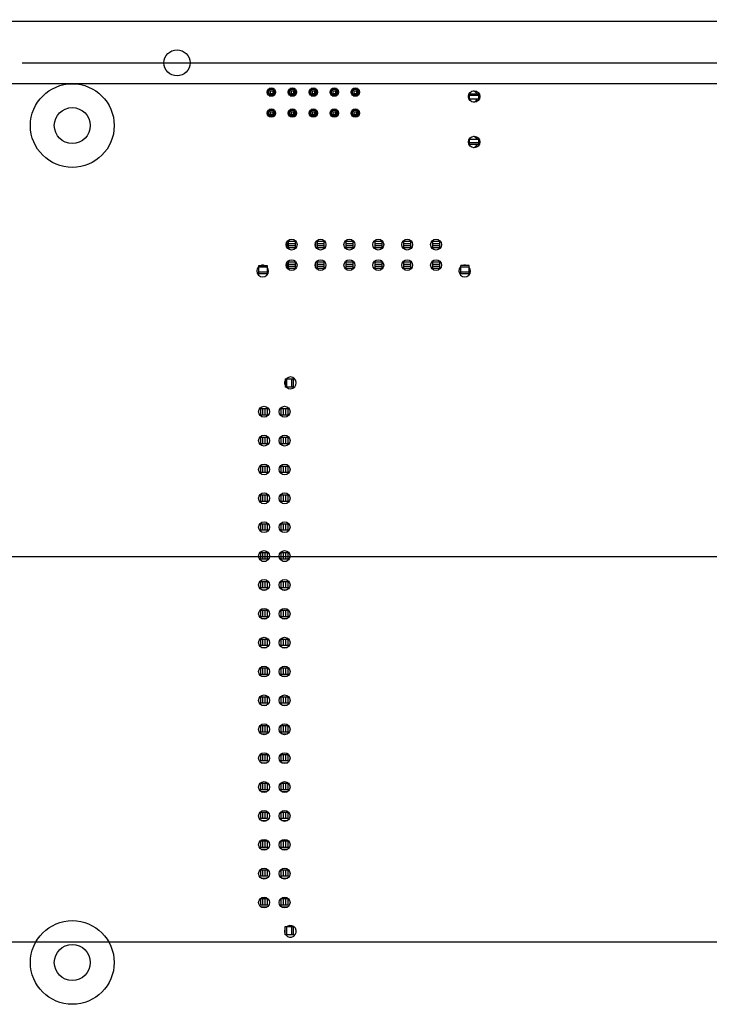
# Model space of a CAD drawing. Header units: inches. Extents: x 0 to 34, y 0 to 22.
# Tile 17 of 20: x 20.1 to 23.4, y 12 to 16.7. Entities that reach past the tile are written whole.
import ezdxf

# ---------------------------------------------------------------- set-up
doc = ezdxf.new("R2010")
doc.units = ezdxf.units.IN
doc.header["$LTSCALE"] = 1.87
doc.header["$MEASUREMENT"] = 0
doc.layers.get('0').update_dxf_attribs({"linetype": 'CONTINUOUS'})
for name, color, linetype in [('02___PRT_ALL_AXES', 7, 'CONTINUOUS'), ('03___PRT_ALL_CURVES', 7, 'CONTINUOUS'), ('DIMENSIONS', 7, 'CONTINUOUS')]:
    doc.layers.add(name, color=color, linetype=linetype)
doc.styles.get("Standard").update_dxf_attribs({"font": 'txt', "width": 0.8})
doc.dimstyles.new('DIMSTYLE_1', dxfattribs={"dimtxt": 0.125, "dimasz": 0.18, "dimexe": 0.125, "dimexo": 0.0625, "dimgap": 0.03125, "dimtad": 0, "dimtih": 1, "dimtoh": 1, "dimdec": 3, "dimzin": 4, "dimdsep": 46, "dimtxsty": 'STANDARD', "dimblk": '_FILLED', "dimblk1": '_FILLED', "dimblk2": '_FILLED', "dimcen": 0.09, "dimadec": 0, "dimazin": 0, "dimtp": 0.001, "dimtm": 0.001, "dimtfac": 1, "dimtdec": 3, "dimtofl": 0, "dimtmove": 0, "dimatfit": 3, "dimldrblk": '_FILLED', "dimfxl": 1, "dimtolj": 1, "dimtzin": 4, "dimarcsym": 0})

# ---------------------------------------------------------------- blocks, each defined once
blk = doc.blocks.new('*D0')
at = {"layer": 'DIMENSIONS', "color": 2, "linetype": 'CONTINUOUS'}
blk.add_line((19.9268, 14.1151), (24.6937, 14.1151), dxfattribs=at)
at = {"layer": 'DIMENSIONS', "color": 2, "linetype": 'CONTINUOUS', "insert": (24.7562, 14.1776), "char_height": 0.125, "width": 1.325, "attachment_point": 1, "line_spacing_factor": 0.9}
blk.add_mtext('2.360{\\Ftxt.shx;\\W1.000000;\\H0.125000; }[59.94]', dxfattribs=at)
blk = doc.blocks.new('_FILLED')
at = {"color": 0, "linetype": 'BYBLOCK'}
blk.add_solid([(0, 0), (-1, 0.174), (-1, -0.174)], dxfattribs=at)
blk = doc.blocks.new('*D1')
at = {"layer": 'DIMENSIONS', "color": 2, "linetype": 'CONTINUOUS'}
blk.add_line((20.1062, 16.4751), (24.6937, 16.4751), dxfattribs=at)
at = {"layer": 'DIMENSIONS', "color": 2, "linetype": 'CONTINUOUS', "insert": (24.7562, 16.5376), "char_height": 0.125, "width": 0.825, "attachment_point": 1, "line_spacing_factor": 0.9}
blk.add_mtext('.000{\\Ftxt.shx;\\W1.000000;\\H0.125000; }[0]', dxfattribs=at)
blk = doc.blocks.new('*D2')
at = {"layer": 'DIMENSIONS', "color": 2, "linetype": 'CONTINUOUS'}
blk.add_line((19.5031, 12.2731), (24.6937, 12.2731), dxfattribs=at)
at = {"layer": 'DIMENSIONS', "color": 2, "linetype": 'CONTINUOUS', "insert": (24.7562, 12.3356), "char_height": 0.125, "width": 1.725, "attachment_point": 1, "line_spacing_factor": 0.9}
blk.add_mtext('2X 4.202{\\Ftxt.shx;\\W1.000000;\\H0.125000; }[106.73]', dxfattribs=at)
blk = doc.blocks.new('*D3')
at = {"layer": 'DIMENSIONS', "color": 2, "linetype": 'CONTINUOUS'}
for p, q in [((19.5731, 16.3771), (24.2606, 16.3771)), ((24.2606, 16.3771), (24.3294, 16.2783)), ((24.3294, 16.2783), (24.6937, 16.2783))]:
    blk.add_line(p, q, dxfattribs=at)
at = {"layer": 'DIMENSIONS', "color": 2, "linetype": 'CONTINUOUS', "insert": (24.7562, 16.3408), "char_height": 0.125, "width": 1.125, "attachment_point": 1, "line_spacing_factor": 0.9}
blk.add_mtext('.098{\\Ftxt.shx;\\W1.000000;\\H0.125000; }[2.49]', dxfattribs=at)
blk = doc.blocks.new('*D15')
at = {"layer": 'DIMENSIONS', "color": 2, "linetype": 'CONTINUOUS'}
blk.add_line((24.0062, 16.7376), (24.0062, 17.3626), dxfattribs=at)
at = {"layer": 'DIMENSIONS', "color": 2, "linetype": 'CONTINUOUS', "insert": (23.9437, 17.4251), "char_height": 0.125, "width": 1.425, "attachment_point": 1, "rotation": 90, "line_spacing_factor": 0.9}
blk.add_mtext('4.160{\\Ftxt.shx;\\W1.000000;\\H0.125000; }[105.66]', dxfattribs=at)

msp = doc.modelspace()

# ---------------------------------------------------------------- linework, layer by layer
at = {"color": 7, "linetype": 'CONTINUOUS'}
for p, q in [((9.0062, 16.6751), (24.0062, 16.6751)), ((21.2801, 16.3454), (21.2801, 16.3248)), ((21.2846, 16.3226), (21.2846, 16.3476)), ((21.3096, 16.3476), (21.2846, 16.3476)), ((21.2846, 16.3476), (21.2911, 16.3411)), ((21.3075, 16.3521), (21.2868, 16.3521)), ((21.2911, 16.3411), (21.2911, 16.3291)), ((21.2911, 16.3411), (21.3031, 16.3411)), ((21.3096, 16.3476), (21.3031, 16.3411)), ((21.3031, 16.3411), (21.3031, 16.3291)), ((21.3096, 16.3226), (21.3096, 16.3476)), ((21.3141, 16.3248), (21.3141, 16.3454)), ((21.3801, 16.3454), (21.3801, 16.3248)), ((21.3846, 16.3226), (21.3846, 16.3476)), ((21.4096, 16.3476), (21.3846, 16.3476)), ((21.3846, 16.3476), (21.3911, 16.3411)), ((21.4075, 16.3521), (21.3868, 16.3521)), ((21.3911, 16.3411), (21.3911, 16.3291)), ((21.3911, 16.3411), (21.4031, 16.3411)), ((21.4096, 16.3476), (21.4031, 16.3411)), ((21.4031, 16.3411), (21.4031, 16.3291)), ((21.4096, 16.3226), (21.4096, 16.3476)), ((21.4141, 16.3248), (21.4141, 16.3454)), ((21.4801, 16.3454), (21.4801, 16.3248)), ((21.4846, 16.3226), (21.4846, 16.3476)), ((21.5096, 16.3476), (21.4846, 16.3476)), ((21.4846, 16.3476), (21.4911, 16.3411)), ((21.5075, 16.3521), (21.4868, 16.3521)), ((21.4911, 16.3411), (21.4911, 16.3291)), ((21.4911, 16.3411), (21.5031, 16.3411)), ((21.5096, 16.3476), (21.5031, 16.3411)), ((21.5031, 16.3411), (21.5031, 16.3291)), ((21.5096, 16.3226), (21.5096, 16.3476)), ((21.5141, 16.3248), (21.5141, 16.3454)), ((21.5801, 16.3454), (21.5801, 16.3248)), ((21.5846, 16.3226), (21.5846, 16.3476)), ((21.6096, 16.3476), (21.5846, 16.3476)), ((21.5846, 16.3476), (21.5911, 16.3411)), ((21.6075, 16.3521), (21.5868, 16.3521)), ((21.5911, 16.3411), (21.5911, 16.3291)), ((21.5911, 16.3411), (21.6031, 16.3411)), ((21.6096, 16.3476), (21.6031, 16.3411)), ((21.6031, 16.3411), (21.6031, 16.3291)), ((21.6096, 16.3226), (21.6096, 16.3476)), ((21.6141, 16.3248), (21.6141, 16.3454)), ((21.6801, 16.3454), (21.6801, 16.3248)), ((21.6846, 16.3226), (21.6846, 16.3476)), ((21.7096, 16.3476), (21.6846, 16.3476)), ((21.6846, 16.3476), (21.6911, 16.3411)), ((21.7075, 16.3521), (21.6868, 16.3521)), ((21.6911, 16.3411), (21.6911, 16.3291)), ((21.6911, 16.3411), (21.7031, 16.3411)), ((21.7096, 16.3476), (21.7031, 16.3411)), ((21.7031, 16.3411), (21.7031, 16.3291)), ((21.7096, 16.3226), (21.7096, 16.3476)), ((21.7141, 16.3248), (21.7141, 16.3454)), ((21.2911, 16.3291), (21.2846, 16.3226)), ((21.3096, 16.3226), (21.2846, 16.3226)), ((21.2869, 16.3181), (21.3075, 16.3181)), ((21.2911, 16.3291), (21.3031, 16.3291)), ((21.3031, 16.3291), (21.3096, 16.3226)), ((21.3911, 16.3291), (21.3846, 16.3226)), ((21.4096, 16.3226), (21.3846, 16.3226)), ((21.3869, 16.3181), (21.4075, 16.3181)), ((21.3911, 16.3291), (21.4031, 16.3291)), ((21.4031, 16.3291), (21.4096, 16.3226)), ((21.4911, 16.3291), (21.4846, 16.3226)), ((21.5096, 16.3226), (21.4846, 16.3226)), ((21.4869, 16.3181), (21.5075, 16.3181)), ((21.4911, 16.3291), (21.5031, 16.3291)), ((21.5031, 16.3291), (21.5096, 16.3226)), ((21.5911, 16.3291), (21.5846, 16.3226)), ((21.6096, 16.3226), (21.5846, 16.3226)), ((21.5869, 16.3181), (21.6075, 16.3181)), ((21.5911, 16.3291), (21.6031, 16.3291)), ((21.6031, 16.3291), (21.6096, 16.3226)), ((21.6911, 16.3291), (21.6846, 16.3226)), ((21.7096, 16.3226), (21.6846, 16.3226)), ((21.6869, 16.3181), (21.7075, 16.3181)), ((21.6911, 16.3291), (21.7031, 16.3291)), ((21.7031, 16.3291), (21.7096, 16.3226)), ((22.2875, 16.3257), (22.2426, 16.3257)), ((22.2426, 16.3021), (22.2426, 16.3257)), ((22.2875, 16.3192), (22.2426, 16.3192)), ((22.2875, 16.3021), (22.2426, 16.3021)), ((22.2875, 16.3021), (22.2875, 16.3257)), ((21.2801, 16.2454), (21.2801, 16.2248)), ((21.2846, 16.2226), (21.2846, 16.2476)), ((21.3096, 16.2476), (21.2846, 16.2476)), ((21.2846, 16.2476), (21.2911, 16.2411)), ((21.3075, 16.2521), (21.2868, 16.2521)), ((21.2911, 16.2411), (21.2911, 16.2291)), ((21.2911, 16.2411), (21.3031, 16.2411)), ((21.3096, 16.2476), (21.3031, 16.2411)), ((21.3031, 16.2411), (21.3031, 16.2291)), ((21.3096, 16.2226), (21.3096, 16.2476)), ((21.3141, 16.2248), (21.3141, 16.2454)), ((21.3801, 16.2454), (21.3801, 16.2248)), ((21.3846, 16.2226), (21.3846, 16.2476)), ((21.4096, 16.2476), (21.3846, 16.2476)), ((21.3846, 16.2476), (21.3911, 16.2411)), ((21.4075, 16.2521), (21.3868, 16.2521)), ((21.3911, 16.2411), (21.3911, 16.2291)), ((21.3911, 16.2411), (21.4031, 16.2411)), ((21.4096, 16.2476), (21.4031, 16.2411)), ((21.4031, 16.2411), (21.4031, 16.2291)), ((21.4096, 16.2226), (21.4096, 16.2476)), ((21.4141, 16.2248), (21.4141, 16.2454)), ((21.4801, 16.2454), (21.4801, 16.2248)), ((21.4846, 16.2226), (21.4846, 16.2476)), ((21.5096, 16.2476), (21.4846, 16.2476)), ((21.4846, 16.2476), (21.4911, 16.2411)), ((21.5075, 16.2521), (21.4868, 16.2521)), ((21.4911, 16.2411), (21.4911, 16.2291)), ((21.4911, 16.2411), (21.5031, 16.2411)), ((21.5096, 16.2476), (21.5031, 16.2411)), ((21.5031, 16.2411), (21.5031, 16.2291)), ((21.5096, 16.2226), (21.5096, 16.2476)), ((21.5141, 16.2248), (21.5141, 16.2454)), ((21.5801, 16.2454), (21.5801, 16.2248)), ((21.5846, 16.2226), (21.5846, 16.2476)), ((21.6096, 16.2476), (21.5846, 16.2476)), ((21.5846, 16.2476), (21.5911, 16.2411)), ((21.6075, 16.2521), (21.5868, 16.2521)), ((21.5911, 16.2411), (21.5911, 16.2291)), ((21.5911, 16.2411), (21.6031, 16.2411)), ((21.6096, 16.2476), (21.6031, 16.2411)), ((21.6031, 16.2411), (21.6031, 16.2291)), ((21.6096, 16.2226), (21.6096, 16.2476)), ((21.6141, 16.2248), (21.6141, 16.2454)), ((21.6801, 16.2454), (21.6801, 16.2248)), ((21.6846, 16.2226), (21.6846, 16.2476)), ((21.7096, 16.2476), (21.6846, 16.2476)), ((21.6846, 16.2476), (21.6911, 16.2411)), ((21.7075, 16.2521), (21.6868, 16.2521)), ((21.6911, 16.2411), (21.6911, 16.2291)), ((21.6911, 16.2411), (21.7031, 16.2411)), ((21.7096, 16.2476), (21.7031, 16.2411)), ((21.7031, 16.2411), (21.7031, 16.2291)), ((21.7096, 16.2226), (21.7096, 16.2476)), ((21.7141, 16.2248), (21.7141, 16.2454)), ((21.2911, 16.2291), (21.2846, 16.2226)), ((21.3096, 16.2226), (21.2846, 16.2226)), ((21.2869, 16.2181), (21.3075, 16.2181)), ((21.2911, 16.2291), (21.3031, 16.2291)), ((21.3031, 16.2291), (21.3096, 16.2226)), ((21.3911, 16.2291), (21.3846, 16.2226)), ((21.4096, 16.2226), (21.3846, 16.2226)), ((21.3869, 16.2181), (21.4075, 16.2181)), ((21.3911, 16.2291), (21.4031, 16.2291)), ((21.4031, 16.2291), (21.4096, 16.2226)), ((21.4911, 16.2291), (21.4846, 16.2226)), ((21.5096, 16.2226), (21.4846, 16.2226)), ((21.4869, 16.2181), (21.5075, 16.2181)), ((21.4911, 16.2291), (21.5031, 16.2291)), ((21.5031, 16.2291), (21.5096, 16.2226)), ((21.5911, 16.2291), (21.5846, 16.2226)), ((21.6096, 16.2226), (21.5846, 16.2226)), ((21.5869, 16.2181), (21.6075, 16.2181)), ((21.5911, 16.2291), (21.6031, 16.2291)), ((21.6031, 16.2291), (21.6096, 16.2226)), ((21.6911, 16.2291), (21.6846, 16.2226)), ((21.7096, 16.2226), (21.6846, 16.2226)), ((21.6869, 16.2181), (21.7075, 16.2181)), ((21.6911, 16.2291), (21.7031, 16.2291)), ((21.7031, 16.2291), (21.7096, 16.2226)), ((22.2875, 16.1092), (22.2426, 16.1092)), ((22.2426, 16.0855), (22.2426, 16.1092)), ((22.2875, 16.0855), (22.2875, 16.1092)), ((22.2875, 16.092), (22.2426, 16.092)), ((22.2875, 16.0855), (22.2426, 16.0855))]:
    msp.add_line(p, q, dxfattribs=at)
at = {"color": 6, "linetype": 'CONTINUOUS'}
for p, q in [((21.3701, 15.6152), (21.3701, 15.5972)), ((21.3789, 15.5909), (21.3789, 15.6224)), ((21.3789, 15.6224), (21.4104, 15.6224)), ((21.3789, 15.6118), (21.4104, 15.6118)), ((21.3789, 15.6014), (21.4104, 15.6014)), ((21.4104, 15.5909), (21.3789, 15.5909)), ((21.4104, 15.6224), (21.4104, 15.5909)), ((21.5079, 15.6145), (21.5079, 15.598)), ((21.5167, 15.5909), (21.5167, 15.6224)), ((21.5167, 15.6224), (21.5482, 15.6224)), ((21.5167, 15.6118), (21.5482, 15.6118)), ((21.5167, 15.6014), (21.5482, 15.6014)), ((21.5482, 15.5909), (21.5167, 15.5909)), ((21.5482, 15.6224), (21.5482, 15.5909)), ((21.6545, 15.6224), (21.686, 15.6224)), ((21.6545, 15.5909), (21.6545, 15.6224)), ((21.6545, 15.6118), (21.686, 15.6118)), ((21.6545, 15.6014), (21.686, 15.6014)), ((21.686, 15.5909), (21.6545, 15.5909)), ((21.686, 15.6224), (21.686, 15.5909)), ((21.7923, 15.6224), (21.8238, 15.6224)), ((21.7923, 15.5909), (21.7923, 15.6224)), ((21.7923, 15.6118), (21.8238, 15.6118)), ((21.7923, 15.6014), (21.8238, 15.6014)), ((21.8238, 15.5909), (21.7923, 15.5909)), ((21.8238, 15.6224), (21.8238, 15.5909)), ((21.9301, 15.6224), (21.9616, 15.6224)), ((21.9301, 15.5909), (21.9301, 15.6224)), ((21.9301, 15.6118), (21.9616, 15.6118)), ((21.9301, 15.6014), (21.9616, 15.6014)), ((21.9616, 15.5909), (21.9301, 15.5909)), ((21.9616, 15.6224), (21.9616, 15.5909)), ((22.0679, 15.6224), (22.0994, 15.6224)), ((22.0679, 15.5909), (22.0679, 15.6224)), ((22.0679, 15.6118), (22.0994, 15.6118)), ((22.0679, 15.6014), (22.0994, 15.6014)), ((22.0994, 15.5909), (22.0679, 15.5909)), ((22.0994, 15.6224), (22.0994, 15.5909)), ((21.2372, 15.5063), (21.2766, 15.5063)), ((21.2372, 15.4669), (21.2372, 15.5063)), ((21.2766, 15.4984), (21.2372, 15.4984)), ((21.2766, 15.5063), (21.2766, 15.4669)), ((21.3701, 15.5172), (21.3701, 15.4992)), ((21.3739, 15.524), (21.4134, 15.524)), ((21.3789, 15.4925), (21.3789, 15.524)), ((21.3789, 15.5134), (21.4104, 15.5134)), ((21.3789, 15.503), (21.4104, 15.503)), ((21.4104, 15.4925), (21.3789, 15.4925)), ((21.4104, 15.524), (21.4104, 15.4925)), ((21.5079, 15.5165), (21.5079, 15.5)), ((21.5119, 15.524), (21.5514, 15.524)), ((21.5167, 15.4925), (21.5167, 15.524)), ((21.5167, 15.5134), (21.5482, 15.5134)), ((21.5167, 15.503), (21.5482, 15.503)), ((21.5482, 15.4925), (21.5167, 15.4925)), ((21.5482, 15.524), (21.5482, 15.4925)), ((21.6499, 15.524), (21.6894, 15.524)), ((21.6545, 15.4925), (21.6545, 15.524)), ((21.6545, 15.5134), (21.686, 15.5134)), ((21.6545, 15.503), (21.686, 15.503)), ((21.686, 15.4925), (21.6545, 15.4925)), ((21.686, 15.524), (21.686, 15.4925)), ((21.7879, 15.524), (21.8274, 15.524)), ((21.7923, 15.4925), (21.7923, 15.524)), ((21.7923, 15.5134), (21.8238, 15.5134)), ((21.7923, 15.503), (21.8238, 15.503)), ((21.8238, 15.4925), (21.7923, 15.4925)), ((21.8238, 15.524), (21.8238, 15.4925)), ((21.9259, 15.524), (21.9654, 15.524)), ((21.9301, 15.4925), (21.9301, 15.524)), ((21.9301, 15.5134), (21.9616, 15.5134)), ((21.9301, 15.503), (21.9616, 15.503)), ((21.9616, 15.4925), (21.9301, 15.4925)), ((21.9616, 15.524), (21.9616, 15.4925)), ((22.0639, 15.524), (22.1034, 15.524)), ((22.0679, 15.4925), (22.0679, 15.524)), ((22.0679, 15.5134), (22.0994, 15.5134)), ((22.0679, 15.503), (22.0994, 15.503)), ((22.0994, 15.4925), (22.0679, 15.4925)), ((22.0994, 15.524), (22.0994, 15.4925)), ((22.2411, 15.5063), (22.2018, 15.5063)), ((22.2018, 15.4669), (22.2018, 15.5063)), ((22.2411, 15.4984), (22.2018, 15.4984)), ((22.2411, 15.4669), (22.2411, 15.5063)), ((21.2766, 15.4748), (21.2372, 15.4748)), ((21.2766, 15.4669), (21.2372, 15.4669)), ((22.2411, 15.4748), (22.2018, 15.4748)), ((22.2411, 15.4669), (22.2018, 15.4669)), ((21.362, 14.9651), (21.4014, 14.9651)), ((21.362, 14.9651), (21.362, 14.9257)), ((21.4014, 14.9257), (21.362, 14.9257)), ((21.3699, 14.9651), (21.3699, 14.9257)), ((21.3935, 14.9651), (21.3935, 14.9257)), ((21.4014, 14.9651), (21.4014, 14.9257)), ((21.3443, 14.7878), (21.3443, 14.8274)), ((21.2459, 14.8233), (21.2773, 14.8233)), ((21.2459, 14.7918), (21.2459, 14.8233)), ((21.2773, 14.7918), (21.2459, 14.7918)), ((21.2564, 14.7918), (21.2564, 14.8233)), ((21.2668, 14.7918), (21.2668, 14.8233)), ((21.2773, 14.8233), (21.2773, 14.7918)), ((21.3443, 14.8233), (21.3758, 14.8233)), ((21.3758, 14.7918), (21.3443, 14.7918)), ((21.3548, 14.7918), (21.3548, 14.8233)), ((21.3652, 14.7918), (21.3652, 14.8233)), ((21.3758, 14.8233), (21.3758, 14.7918)), ((21.2459, 14.6855), (21.2773, 14.6855)), ((21.2459, 14.654), (21.2459, 14.6855)), ((21.2564, 14.654), (21.2564, 14.6855)), ((21.2668, 14.654), (21.2668, 14.6855)), ((21.2773, 14.6855), (21.2773, 14.654)), ((21.3443, 14.6498), (21.3443, 14.6894)), ((21.3443, 14.6855), (21.3758, 14.6855)), ((21.3548, 14.654), (21.3548, 14.6855)), ((21.3652, 14.654), (21.3652, 14.6855)), ((21.3758, 14.6855), (21.3758, 14.654)), ((21.2773, 14.654), (21.2459, 14.654)), ((21.3758, 14.654), (21.3443, 14.654)), ((21.2459, 14.5477), (21.2773, 14.5477)), ((21.2459, 14.5163), (21.2459, 14.5477)), ((21.2564, 14.5163), (21.2564, 14.5477)), ((21.2668, 14.5163), (21.2668, 14.5477)), ((21.2773, 14.5477), (21.2773, 14.5163)), ((21.3443, 14.5118), (21.3443, 14.5514)), ((21.3443, 14.5477), (21.3758, 14.5477)), ((21.3548, 14.5163), (21.3548, 14.5477)), ((21.3652, 14.5163), (21.3652, 14.5477)), ((21.3758, 14.5477), (21.3758, 14.5163)), ((21.2773, 14.5163), (21.2459, 14.5163)), ((21.3758, 14.5163), (21.3443, 14.5163)), ((21.2459, 14.41), (21.2773, 14.41)), ((21.2459, 14.3785), (21.2459, 14.41)), ((21.2564, 14.3785), (21.2564, 14.41)), ((21.2668, 14.3785), (21.2668, 14.41)), ((21.2773, 14.41), (21.2773, 14.3785)), ((21.3443, 14.3738), (21.3443, 14.4134)), ((21.3443, 14.41), (21.3758, 14.41)), ((21.3548, 14.3785), (21.3548, 14.41)), ((21.3652, 14.3785), (21.3652, 14.41)), ((21.3758, 14.41), (21.3758, 14.3785)), ((21.2773, 14.3785), (21.2459, 14.3785)), ((21.3758, 14.3785), (21.3443, 14.3785)), ((21.2459, 14.2722), (21.2773, 14.2722)), ((21.2459, 14.2407), (21.2459, 14.2722)), ((21.2564, 14.2407), (21.2564, 14.2722)), ((21.2668, 14.2407), (21.2668, 14.2722)), ((21.2773, 14.2722), (21.2773, 14.2407)), ((21.3443, 14.2358), (21.3443, 14.2754)), ((21.3443, 14.2722), (21.3758, 14.2722)), ((21.3548, 14.2407), (21.3548, 14.2722)), ((21.3652, 14.2407), (21.3652, 14.2722)), ((21.3758, 14.2722), (21.3758, 14.2407)), ((21.2773, 14.2407), (21.2459, 14.2407)), ((21.3758, 14.2407), (21.3443, 14.2407)), ((21.2459, 14.1344), (21.2773, 14.1344)), ((21.2459, 14.1029), (21.2459, 14.1344)), ((21.2564, 14.1029), (21.2564, 14.1344)), ((21.2668, 14.1029), (21.2668, 14.1344)), ((21.2773, 14.1344), (21.2773, 14.1029)), ((21.3443, 14.0978), (21.3443, 14.1374)), ((21.3443, 14.1344), (21.3758, 14.1344)), ((21.3548, 14.1029), (21.3548, 14.1344)), ((21.3652, 14.1029), (21.3652, 14.1344)), ((21.3758, 14.1344), (21.3758, 14.1029)), ((21.2773, 14.1029), (21.2459, 14.1029)), ((21.253, 14.094), (21.271, 14.094)), ((21.3758, 14.1029), (21.3443, 14.1029)), ((21.351, 14.094), (21.369, 14.094)), ((21.2459, 13.9966), (21.2773, 13.9966)), ((21.2459, 13.9651), (21.2459, 13.9966)), ((21.2564, 13.9651), (21.2564, 13.9966)), ((21.2668, 13.9651), (21.2668, 13.9966)), ((21.2773, 13.9966), (21.2773, 13.9651)), ((21.3443, 13.9966), (21.3758, 13.9966)), ((21.3443, 13.9598), (21.3443, 13.9966)), ((21.3548, 13.9651), (21.3548, 13.9966)), ((21.3652, 13.9651), (21.3652, 13.9966)), ((21.3758, 13.9966), (21.3758, 13.9651)), ((21.2773, 13.9651), (21.2459, 13.9651)), ((21.2522, 13.9562), (21.2718, 13.9562)), ((21.3758, 13.9651), (21.3443, 13.9651)), ((21.3502, 13.9562), (21.3698, 13.9562)), ((21.2459, 13.8588), (21.2773, 13.8588)), ((21.2459, 13.8273), (21.2459, 13.8588)), ((21.2564, 13.8273), (21.2564, 13.8588)), ((21.2668, 13.8273), (21.2668, 13.8588)), ((21.2773, 13.8588), (21.2773, 13.8273)), ((21.3443, 13.8588), (21.3758, 13.8588)), ((21.3443, 13.8218), (21.3443, 13.8588)), ((21.3548, 13.8273), (21.3548, 13.8588)), ((21.3652, 13.8273), (21.3652, 13.8588)), ((21.3758, 13.8588), (21.3758, 13.8273)), ((21.2773, 13.8273), (21.2459, 13.8273)), ((21.2515, 13.8184), (21.2726, 13.8184)), ((21.3758, 13.8273), (21.3443, 13.8273)), ((21.3495, 13.8184), (21.3706, 13.8184)), ((21.2459, 13.721), (21.2773, 13.721)), ((21.2459, 13.6895), (21.2459, 13.721)), ((21.2564, 13.6895), (21.2564, 13.721)), ((21.2668, 13.6895), (21.2668, 13.721)), ((21.2773, 13.721), (21.2773, 13.6895)), ((21.3443, 13.721), (21.3758, 13.721)), ((21.3443, 13.6838), (21.3443, 13.721)), ((21.3548, 13.6895), (21.3548, 13.721)), ((21.3652, 13.6895), (21.3652, 13.721)), ((21.3758, 13.721), (21.3758, 13.6895)), ((21.2773, 13.6895), (21.2459, 13.6895)), ((21.2507, 13.6806), (21.2733, 13.6806)), ((21.3758, 13.6895), (21.3443, 13.6895)), ((21.3487, 13.6806), (21.3713, 13.6806)), ((21.2459, 13.5832), (21.2773, 13.5832)), ((21.2459, 13.5517), (21.2459, 13.5832)), ((21.2564, 13.5517), (21.2564, 13.5832)), ((21.2668, 13.5517), (21.2668, 13.5832)), ((21.2773, 13.5832), (21.2773, 13.5517)), ((21.3443, 13.5832), (21.3758, 13.5832)), ((21.3443, 13.5458), (21.3443, 13.5832)), ((21.3548, 13.5517), (21.3548, 13.5832)), ((21.3652, 13.5517), (21.3652, 13.5832)), ((21.3758, 13.5832), (21.3758, 13.5517)), ((21.2773, 13.5517), (21.2459, 13.5517)), ((21.2499, 13.5428), (21.2741, 13.5428)), ((21.3758, 13.5517), (21.3443, 13.5517)), ((21.3479, 13.5428), (21.3721, 13.5428)), ((21.2459, 13.4454), (21.2773, 13.4454)), ((21.2459, 13.4139), (21.2459, 13.4454)), ((21.2773, 13.4139), (21.2459, 13.4139)), ((21.2564, 13.4139), (21.2564, 13.4454)), ((21.2668, 13.4139), (21.2668, 13.4454)), ((21.2773, 13.4454), (21.2773, 13.4139)), ((21.3443, 13.4454), (21.3758, 13.4454)), ((21.3443, 13.4078), (21.3443, 13.4454)), ((21.3758, 13.4139), (21.3443, 13.4139)), ((21.3548, 13.4139), (21.3548, 13.4454)), ((21.3652, 13.4139), (21.3652, 13.4454)), ((21.3758, 13.4454), (21.3758, 13.4139)), ((21.2492, 13.405), (21.2749, 13.405)), ((21.3472, 13.405), (21.3729, 13.405)), ((21.2459, 13.3076), (21.2773, 13.3076)), ((21.2459, 13.2761), (21.2459, 13.3076)), ((21.2773, 13.2761), (21.2459, 13.2761)), ((21.2564, 13.2761), (21.2564, 13.3076)), ((21.2668, 13.2761), (21.2668, 13.3076)), ((21.2773, 13.3076), (21.2773, 13.2761)), ((21.3443, 13.3076), (21.3758, 13.3076)), ((21.3443, 13.2698), (21.3443, 13.3076)), ((21.3758, 13.2761), (21.3443, 13.2761)), ((21.3548, 13.2761), (21.3548, 13.3076)), ((21.3652, 13.2761), (21.3652, 13.3076)), ((21.3758, 13.3076), (21.3758, 13.2761)), ((21.2489, 13.2672), (21.2752, 13.2672)), ((21.3469, 13.2672), (21.3732, 13.2672)), ((21.2459, 13.1698), (21.2773, 13.1698)), ((21.2459, 13.1383), (21.2459, 13.1698)), ((21.2773, 13.1383), (21.2459, 13.1383)), ((21.2564, 13.1383), (21.2564, 13.1698)), ((21.2668, 13.1383), (21.2668, 13.1698)), ((21.2773, 13.1698), (21.2773, 13.1383)), ((21.3443, 13.1698), (21.3758, 13.1698)), ((21.3443, 13.1318), (21.3443, 13.1698)), ((21.3758, 13.1383), (21.3443, 13.1383)), ((21.3548, 13.1383), (21.3548, 13.1698)), ((21.3652, 13.1383), (21.3652, 13.1698)), ((21.3758, 13.1698), (21.3758, 13.1383)), ((21.2487, 13.1294), (21.2754, 13.1294)), ((21.3467, 13.1294), (21.3734, 13.1294)), ((21.2459, 13.032), (21.2773, 13.032)), ((21.2459, 13.0005), (21.2459, 13.032)), ((21.2773, 13.0005), (21.2459, 13.0005)), ((21.2485, 12.9916), (21.2756, 12.9916)), ((21.2564, 13.0005), (21.2564, 13.032)), ((21.2668, 13.0005), (21.2668, 13.032)), ((21.2773, 13.032), (21.2773, 13.0005)), ((21.3443, 13.032), (21.3758, 13.032)), ((21.3443, 12.9938), (21.3443, 13.032)), ((21.3758, 13.0005), (21.3443, 13.0005)), ((21.3465, 12.9916), (21.3736, 12.9916)), ((21.3548, 13.0005), (21.3548, 13.032)), ((21.3652, 13.0005), (21.3652, 13.032)), ((21.3758, 13.032), (21.3758, 13.0005)), ((21.2459, 12.8942), (21.2773, 12.8942)), ((21.2459, 12.8627), (21.2459, 12.8942)), ((21.2773, 12.8627), (21.2459, 12.8627)), ((21.2482, 12.8539), (21.2758, 12.8539)), ((21.2564, 12.8627), (21.2564, 12.8942)), ((21.2668, 12.8627), (21.2668, 12.8942)), ((21.2773, 12.8942), (21.2773, 12.8627)), ((21.3443, 12.8942), (21.3758, 12.8942)), ((21.3443, 12.8558), (21.3443, 12.8942)), ((21.3758, 12.8627), (21.3443, 12.8627)), ((21.3462, 12.8539), (21.3738, 12.8539)), ((21.3548, 12.8627), (21.3548, 12.8942)), ((21.3652, 12.8627), (21.3652, 12.8942)), ((21.3758, 12.8942), (21.3758, 12.8627)), ((21.2459, 12.7564), (21.2773, 12.7564)), ((21.2459, 12.7249), (21.2459, 12.7564)), ((21.2564, 12.7249), (21.2564, 12.7564)), ((21.2668, 12.7249), (21.2668, 12.7564)), ((21.2773, 12.7564), (21.2773, 12.7249)), ((21.3443, 12.7564), (21.3758, 12.7564)), ((21.3443, 12.7178), (21.3443, 12.7564)), ((21.3548, 12.7249), (21.3548, 12.7564)), ((21.3652, 12.7249), (21.3652, 12.7564)), ((21.3758, 12.7564), (21.3758, 12.7249)), ((21.2773, 12.7249), (21.2459, 12.7249)), ((21.248, 12.7161), (21.276, 12.7161)), ((21.3758, 12.7249), (21.3443, 12.7249)), ((21.346, 12.7161), (21.374, 12.7161)), ((21.2459, 12.6186), (21.2773, 12.6186)), ((21.2459, 12.5871), (21.2459, 12.6186)), ((21.2564, 12.5871), (21.2564, 12.6186)), ((21.2668, 12.5871), (21.2668, 12.6186)), ((21.2773, 12.6186), (21.2773, 12.5871)), ((21.3443, 12.6186), (21.3758, 12.6186)), ((21.3443, 12.5798), (21.3443, 12.6186)), ((21.3548, 12.5871), (21.3548, 12.6186)), ((21.3652, 12.5871), (21.3652, 12.6186)), ((21.3758, 12.6186), (21.3758, 12.5871)), ((21.2773, 12.5871), (21.2459, 12.5871)), ((21.2478, 12.5783), (21.2762, 12.5783)), ((21.3758, 12.5871), (21.3443, 12.5871)), ((21.3458, 12.5783), (21.3742, 12.5783)), ((21.2459, 12.4808), (21.2773, 12.4808)), ((21.2459, 12.4493), (21.2459, 12.4808)), ((21.2564, 12.4493), (21.2564, 12.4808)), ((21.2668, 12.4493), (21.2668, 12.4808)), ((21.2773, 12.4808), (21.2773, 12.4493)), ((21.3443, 12.4808), (21.3758, 12.4808)), ((21.3443, 12.4418), (21.3443, 12.4808)), ((21.3548, 12.4493), (21.3548, 12.4808)), ((21.3652, 12.4493), (21.3652, 12.4808)), ((21.3758, 12.4808), (21.3758, 12.4493)), ((21.2773, 12.4493), (21.2459, 12.4493)), ((21.2476, 12.4405), (21.2764, 12.4405)), ((21.3758, 12.4493), (21.3443, 12.4493)), ((21.3456, 12.4405), (21.3744, 12.4405)), ((21.362, 12.347), (21.4014, 12.347)), ((21.362, 12.3076), (21.362, 12.347)), ((21.3699, 12.347), (21.3699, 12.3076)), ((21.3935, 12.347), (21.3935, 12.3076)), ((21.4014, 12.347), (21.4014, 12.3076)), ((21.4014, 12.3076), (21.362, 12.3076))]:
    msp.add_line(p, q, dxfattribs=at)
at = {"color": 40, "linetype": 'CONTINUOUS'}
for centre, start, end in [((22.2544, 16.3139), 25.3827, 74.7833), ((22.2544, 16.3139), 285.2167, 334.6173), ((22.2544, 16.0974), 25.3827, 72.9865), ((22.2544, 16.0974), 283.3161, 334.6173)]:
    msp.add_arc(centre, 0.0276, start, end, dxfattribs=at)
at = {"layer": '02___PRT_ALL_AXES', "color": 7, "linetype": 'CONTINUOUS'}
for centre, radius in [((20.8462, 16.4751), 0.0625), ((21.2972, 16.3351), 0.02), ((21.3972, 16.3351), 0.02), ((21.4972, 16.3351), 0.02), ((21.5972, 16.3351), 0.02), ((21.6972, 16.3351), 0.02), ((22.2651, 16.3139), 0.0275), ((20.3462, 16.1751), 0.086), ((21.2972, 16.2351), 0.02), ((21.3972, 16.2351), 0.02), ((21.4972, 16.2351), 0.02), ((21.5972, 16.2351), 0.02), ((21.6972, 16.2351), 0.02), ((22.2651, 16.0969), 0.0275), ((21.3936, 15.6062), 0.026), ((21.5316, 15.6062), 0.026), ((21.6696, 15.6062), 0.026), ((21.8076, 15.6062), 0.026), ((21.9456, 15.6062), 0.026), ((22.0836, 15.6062), 0.026), ((21.3936, 15.5082), 0.026), ((21.5316, 15.5082), 0.026), ((21.6696, 15.5082), 0.026), ((21.8076, 15.5082), 0.026), ((21.9456, 15.5082), 0.026), ((22.0836, 15.5082), 0.026), ((21.262, 14.8076), 0.026), ((21.36, 14.8076), 0.026), ((21.262, 14.6696), 0.026), ((21.36, 14.6696), 0.026), ((21.262, 14.5316), 0.026), ((21.36, 14.5316), 0.026), ((21.262, 14.3936), 0.026), ((21.36, 14.3936), 0.026), ((21.262, 14.2556), 0.026), ((21.36, 14.2556), 0.026), ((21.262, 14.1176), 0.026), ((21.36, 14.1176), 0.026), ((21.262, 13.9796), 0.026), ((21.36, 13.9796), 0.026), ((21.262, 13.8416), 0.026), ((21.36, 13.8416), 0.026), ((21.262, 13.7036), 0.026), ((21.36, 13.7036), 0.026), ((21.262, 13.5656), 0.026), ((21.36, 13.5656), 0.026), ((21.262, 13.4276), 0.026), ((21.36, 13.4276), 0.026), ((21.262, 13.2896), 0.026), ((21.36, 13.2896), 0.026), ((21.262, 13.1516), 0.026), ((21.36, 13.1516), 0.026), ((21.262, 13.0136), 0.026), ((21.36, 13.0136), 0.026), ((21.262, 12.8756), 0.026), ((21.36, 12.8756), 0.026), ((21.262, 12.7376), 0.026), ((21.36, 12.7376), 0.026), ((21.262, 12.5996), 0.026), ((21.36, 12.5996), 0.026), ((21.262, 12.4616), 0.026), ((21.36, 12.4616), 0.026), ((20.3462, 12.1751), 0.086)]:
    msp.add_circle(centre, radius, dxfattribs=at)
for centre, start, end in [((21.2556, 15.4802), 135.4482, 40.8788), ((21.2556, 15.4802), 74.24, 105.76), ((22.2206, 15.4802), 136.0968, 41.5247), ((22.2206, 15.4802), 74.24, 105.76), ((21.388, 14.9456), 227.5932, 133.0192), ((21.388, 14.9456), 164.24, 195.76), ((21.388, 12.3236), 164.24, 195.76), ((21.388, 12.3236), 215.7215, 120)]:
    msp.add_arc(centre, 0.028, start, end, dxfattribs=at)
at = {"layer": '03___PRT_ALL_CURVES', "color": 4, "linetype": 'CONTINUOUS'}
for centre in [(20.3462, 16.1751), (20.3462, 12.1751)]:
    msp.add_circle(centre, 0.2, dxfattribs=at)

# ---------------------------------------------------------------- dimensions: what is measured, and where the dimension line sits
at = {"layer": 'DIMENSIONS', "color": 2, "linetype": 'CONTINUOUS'}
for feature_location, offset, dtype, origin, picture, middle in [((24.0062, 16.7376), (0, 0.625), 1, (19.8462, 16.6751), '*D15', (24.0062, 18.1376)), ((20.1061550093, 16.4750904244), (4.5875, 0), 0, (20.0436550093, 16.4750904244), '*D1', (25.1686550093, 16.4750904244)), ((19.5731, 16.3771), (5.1205, -0.0988), 0, (19.5106, 16.4751), '*D3', (25.3187, 16.2783)), ((19.9268, 14.1151), (4.7669, 0), 0, (20.0437, 16.4751), '*D0', (25.4187, 14.1151))]:
    dim = msp.add_ordinate_dim(feature_location=feature_location, offset=offset, dtype=dtype, origin=origin, dimstyle='DIMSTYLE_1', dxfattribs=at)
    dim.commit()
    dim.dimension.update_dxf_attribs({"geometry": picture, "text_midpoint": middle})
dim = msp.add_ordinate_dim(feature_location=(19.5031, 12.2731), offset=(5.1905, 0), dtype=0, origin=(19.4406, 16.4751), text='2X <>', dimstyle='DIMSTYLE_1', dxfattribs=at)
dim.commit()
dim.dimension.update_dxf_attribs({"geometry": '*D2', "text_midpoint": (25.6187, 12.2731)})

doc.saveas('drawing.dxf')
